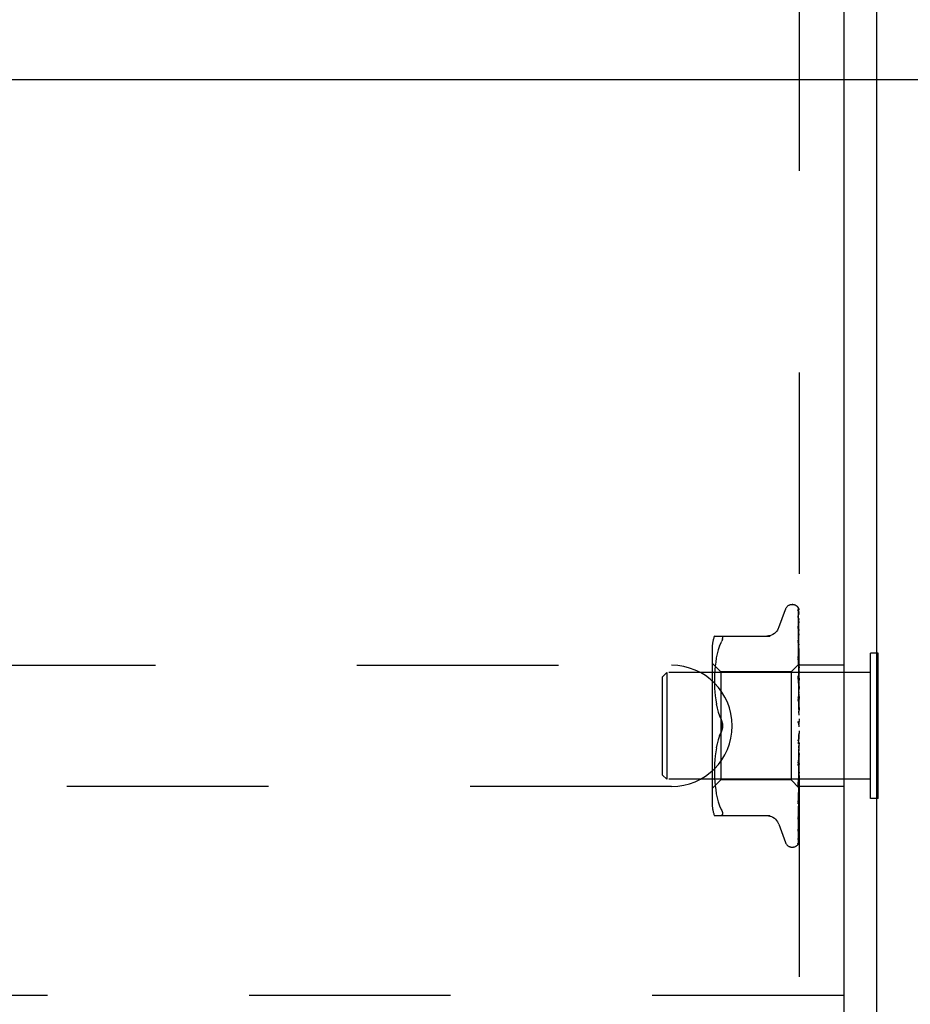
# Model space of a CAD drawing. Header units: inches. Extents: x 0 to 85, y 0 to 55.
# Tile 50 of 55: x 79.6 to 81.7, y 44.4 to 46.7. Entities that reach past the tile are written whole.
import ezdxf

# ---------------------------------------------------------------- set-up
doc = ezdxf.new("R2010")
doc.units = ezdxf.units.IN
doc.header["$LTSCALE"] = 4.675
doc.header["$MEASUREMENT"] = 0
doc.linetypes.add('HIDDEN', pattern=[0.2, 0.1, -0.1])
doc.layers.get('0').update_dxf_attribs({"linetype": 'CONTINUOUS'})
doc.layers.add('DEFAULT_2', color=8, linetype='HIDDEN')
doc.layers.add('DIMENSIONS', color=7, linetype='CONTINUOUS')
doc.styles.get("Standard").update_dxf_attribs({"font": 'arial.ttf'})
doc.dimstyles.new('DIMSTYLE_1', dxfattribs={"dimtxt": 0.375, "dimasz": 0.5, "dimexe": 0.09, "dimexo": 0.07, "dimgap": 0.0375, "dimtad": 0, "dimtih": 1, "dimtoh": 1, "dimzin": 4, "dimdsep": 46, "dimtxsty": 'Standard', "dimblk": '_FILLED', "dimblk1": '_FILLED', "dimblk2": '_FILLED', "dimcen": 0.09, "dimadec": 3, "dimazin": 1, "dimtfac": 1, "dimtdec": 3, "dimtofl": 0, "dimtmove": 0, "dimatfit": 3, "dimldrblk": '_FILLED', "dimfxl": 0, "dimtolj": 1, "dimtzin": 4, "dimarcsym": 0})

# ---------------------------------------------------------------- blocks, each defined once
blk = doc.blocks.new('_FILLED')
at = {"color": 0, "linetype": 'ByBlock'}
blk.add_solid([(0, 0), (-1, 0.2), (-1, -0.2)], dxfattribs=at)
blk = doc.blocks.new('*D10')
at = {"layer": 'DIMENSIONS', "color": 2, "linetype": 'Continuous'}
for p, q in [((71.9324, 46.574), (82.8743, 46.574)), ((82.4243, 46.574), (82.4243, 44.574)), ((82.4243, 41.824), (82.4243, 43.824)), ((81.7974, 41.824), (82.8743, 41.824))]:
    blk.add_line(p, q, dxfattribs=at)
at = {"layer": 'DIMENSIONS', "color": 2, "linetype": 'Continuous', "xscale": 0.5, "yscale": 0.5, "zscale": 0.5}
for p, rotation in [((82.4243, 46.574), 90), ((82.4243, 41.824), 270)]:
    blk.add_blockref('_FILLED', p, dxfattribs=dict(at, rotation=rotation))
at = {"layer": 'DIMENSIONS', "color": 2, "linetype": 'Continuous', "insert": (82.4243, 44.3865), "char_height": 0.375, "width": 1.019052, "attachment_point": 2, "line_spacing_factor": 0.9}
blk.add_mtext('4.75', dxfattribs=at)
blk = doc.blocks.new('*D11')
at = {"layer": 'DIMENSIONS', "color": 2, "linetype": 'Continuous'}
for p, q in [((81.8574, 51.824), (82.8743, 51.824)), ((82.4243, 51.824), (82.4243, 49.574)), ((82.4243, 46.574), (82.4243, 48.824)), ((71.9324, 46.574), (82.8743, 46.574))]:
    blk.add_line(p, q, dxfattribs=at)
at = {"layer": 'DIMENSIONS', "color": 2, "linetype": 'Continuous', "xscale": 0.5, "yscale": 0.5, "zscale": 0.5}
for p, rotation in [((82.4243, 51.824), 90), ((82.4243, 46.574), 270)]:
    blk.add_blockref('_FILLED', p, dxfattribs=dict(at, rotation=rotation))
at = {"layer": 'DIMENSIONS', "color": 2, "linetype": 'Continuous', "insert": (82.4243, 49.3865), "char_height": 0.375, "width": 1.019052, "attachment_point": 2, "line_spacing_factor": 0.9}
blk.add_mtext('5.25', dxfattribs=at)
blk = doc.blocks.new('*D12')
at = {"layer": 'DIMENSIONS', "color": 2, "linetype": 'Continuous'}
for p, q in [((71.5824, 46.224), (71.5824, 39.7073)), ((81.5824, 41.617), (81.5824, 39.7073)), ((71.5824, 40.1573), (75.7397, 40.1573)), ((81.5824, 40.1573), (77.4251, 40.1573))]:
    blk.add_line(p, q, dxfattribs=at)
at = {"layer": 'DIMENSIONS', "color": 2, "linetype": 'Continuous', "xscale": 0.5, "yscale": 0.5, "zscale": 0.5, "rotation": 180}
blk.add_blockref('_FILLED', (71.5824, 40.1573), dxfattribs=at)
at = {"layer": 'DIMENSIONS', "color": 2, "linetype": 'Continuous', "xscale": 0.5, "yscale": 0.5, "zscale": 0.5}
blk.add_blockref('_FILLED', (81.5824, 40.1573), dxfattribs=at)
at = {"layer": 'DIMENSIONS', "color": 2, "linetype": 'Continuous', "insert": (76.5824, 40.3448), "char_height": 0.375, "width": 1.310409, "attachment_point": 2, "line_spacing_factor": 0.9}
blk.add_mtext('10.00', dxfattribs=at)

msp = doc.modelspace()

# ---------------------------------------------------------------- linework, layer by layer
at = {"color": 3, "linetype": 'Continuous'}
for p, q in [((81.5074, 41.824042), (81.5074, 51.419042)), ((81.5824, 51.419042), (81.5824, 41.887042))]:
    msp.add_line(p, q, dxfattribs=at)
at = {"color": 7, "linetype": 'Continuous'}
for p, q in [((81.5864, 45.242542), (81.5824, 45.242542)), ((81.5864, 44.905542), (81.5864, 45.242542)), ((81.5864, 44.905542), (81.5824, 44.905542))]:
    msp.add_line(p, q, dxfattribs=at)
at = {"layer": 'DEFAULT_2', "color": 8, "linetype": 'HIDDEN'}
for p, q in [((81.4034, 48.699042), (81.4034, 44.449042)), ((81.386903, 45.355292), (81.387733, 45.355292)), ((81.400757, 45.346609), (81.401757, 45.277774)), ((81.355849, 45.302034), (81.371242, 45.344326)), ((81.400757, 45.341083), (81.402066, 45.253103)), ((81.400757, 45.328241), (81.401088, 45.307039)), ((81.400757, 45.325899), (81.401431, 45.283376)), ((81.400739, 45.305262), (81.400758, 45.305006)), ((81.400757, 45.305011), (81.401431, 45.265482)), ((81.400757, 45.301604), (81.401432, 45.263303)), ((81.401088, 45.307039), (81.402066, 45.243526)), ((81.206892, 45.282375), (81.336114, 45.282375)), ((81.225221, 45.275095), (81.225618, 45.276914)), ((81.401431, 45.283376), (81.402359, 45.223782)), ((81.401757, 45.277774), (81.402613, 45.217506)), ((81.218715, 45.25936), (81.21564, 45.25047)), ((81.218705, 45.25933), (81.222311, 45.267792)), ((81.222311, 45.267792), (81.223573, 45.270551)), ((81.400757, 45.273422), (81.401432, 45.23916)), ((81.400757, 45.269071), (81.401088, 45.2531)), ((81.400761, 45.273385), (81.400758, 45.273417)), ((81.401757, 45.273805), (81.402613, 45.214859)), ((81.4034, 45.249287), (81.402785, 45.255286)), ((81.201376, 45.253634), (81.201376, 44.894449)), ((81.211138, 45.231608), (81.209617, 45.22202)), ((81.213144, 45.241165), (81.211129, 45.231557)), ((81.215654, 45.250518), (81.213131, 45.241112)), ((81.400758, 45.23461), (81.402614, 45.157384)), ((81.400772, 45.234402), (81.400758, 45.234605)), ((81.40154, 45.226796), (81.400772, 45.234395)), ((81.401088, 45.2531), (81.402067, 45.205103)), ((81.402066, 45.243526), (81.402613, 45.207116)), ((81.402359, 45.232794), (81.402613, 45.214962)), ((81.5824, 45.242542), (81.5684, 45.242542)), ((81.5684, 44.905542), (81.5684, 45.242542)), ((78.5074, 45.214542), (81.1074, 45.214542)), ((81.221376, 45.199292), (81.201376, 45.219292)), ((81.208519, 45.212707), (81.207749, 45.203724)), ((81.209624, 45.22207), (81.208513, 45.212651)), ((81.40264, 45.217533), (81.384399, 45.199292)), ((81.400758, 45.22947), (81.401433, 45.203566)), ((81.402388, 45.218161), (81.40154, 45.226796)), ((81.4034, 45.218254), (81.402613, 45.217506)), ((81.402613, 45.217506), (81.402619, 45.217512)), ((81.402613, 45.214859), (81.402636, 45.214987)), ((81.402613, 45.214962), (81.402636, 45.214886)), ((81.402619, 45.217512), (81.402636, 45.21753)), ((81.5074, 45.214542), (81.4034, 45.214542)), ((81.0864, 45.188042), (81.0964, 45.198042)), ((81.0864, 44.960042), (81.0864, 45.188042)), ((81.5684, 45.198042), (81.0964, 45.198042)), ((81.0964, 45.198042), (81.0964, 44.950042)), ((81.206983, 45.186837), (81.206896, 45.178381)), ((81.20727, 45.195189), (81.20698, 45.186692)), ((81.207754, 45.203806), (81.207265, 45.195074)), ((81.384399, 45.199292), (81.221376, 45.199292)), ((81.221376, 45.199292), (81.221376, 44.948792)), ((81.384399, 45.199292), (81.384399, 44.948792)), ((81.400777, 45.189687), (81.40076, 45.189969)), ((81.40076, 45.18996), (81.402616, 45.13372)), ((81.401975, 45.176691), (81.400777, 45.189682)), ((81.401433, 45.203566), (81.402067, 45.178757)), ((81.402067, 45.205103), (81.402614, 45.177627)), ((81.402613, 45.207115), (81.402636, 45.207351)), ((81.402613, 45.207317), (81.402636, 45.207151)), ((81.402613, 45.194554), (81.402636, 45.194897)), ((81.402613, 45.194848), (81.402636, 45.194606)), ((81.403016, 45.197548), (81.402636, 45.194897)), ((81.403016, 45.192465), (81.402636, 45.194606)), ((81.4034, 45.200097), (81.403016, 45.197548)), ((81.4034, 45.190202), (81.403016, 45.192465)), ((81.206896, 45.178551), (81.206977, 45.169955)), ((81.206973, 45.170144), (81.207264, 45.161368)), ((81.40076, 45.184208), (81.401435, 45.166033)), ((81.401435, 45.166033), (81.40207, 45.148587)), ((81.4034, 45.160751), (81.401975, 45.176691)), ((81.402067, 45.178757), (81.402615, 45.156937)), ((81.402613, 45.177626), (81.402636, 45.178074)), ((81.402613, 45.178003), (81.402636, 45.177703)), ((81.4034, 45.184546), (81.402636, 45.178074)), ((81.4034, 45.171916), (81.402636, 45.177703)), ((81.4034, 45.165001), (81.402636, 45.157492)), ((81.207255, 45.161567), (81.207768, 45.152482)), ((81.207754, 45.152677), (81.208552, 45.143384)), ((81.208533, 45.143564), (81.20966, 45.13407)), ((81.40078, 45.140837), (81.400766, 45.141037)), ((81.400766, 45.141027), (81.402622, 45.107806)), ((81.400781, 45.140828), (81.4034, 45.110968)), ((81.40207, 45.148587), (81.402616, 45.133213)), ((81.402614, 45.156936), (81.402636, 45.157492)), ((81.402614, 45.157383), (81.402636, 45.157054)), ((81.4034, 45.150093), (81.402636, 45.157054)), ((81.4034, 45.142169), (81.402636, 45.133893)), ((81.209639, 45.134224), (81.211162, 45.124679)), ((81.21114, 45.1248), (81.213125, 45.115299)), ((81.400771, 45.134824), (81.401445, 45.125041)), ((81.401445, 45.125041), (81.402079, 45.115594)), ((81.402616, 45.133212), (81.402636, 45.133893)), ((81.402616, 45.13372), (81.402636, 45.133404)), ((81.4034, 45.125521), (81.402636, 45.133404)), ((81.4034, 45.116875), (81.402636, 45.108132)), ((81.213106, 45.115382), (81.215601, 45.106075)), ((81.215586, 45.106123), (81.218672, 45.097206)), ((81.218664, 45.097227), (81.222311, 45.088625)), ((81.402079, 45.115594), (81.402625, 45.107227)), ((81.402622, 45.107806), (81.402636, 45.107609)), ((81.4034, 45.099089), (81.402636, 45.107609)), ((81.402299, 45.079735), (81.402229, 45.079822)), ((81.402424, 45.079588), (81.402365, 45.079657)), ((81.4034, 45.090032), (81.402636, 45.081138)), ((81.4034, 45.071751), (81.402636, 45.080601)), ((81.4034, 45.07757), (81.403205, 45.077946)), ((81.218664, 45.050857), (81.222311, 45.059459)), ((81.4034, 45.062612), (81.400781, 45.032674)), ((81.402106, 45.04983), (81.401474, 45.044543)), ((81.402651, 45.054572), (81.402106, 45.04983)), ((81.4034, 45.044496), (81.402636, 45.053355)), ((81.213125, 45.032785), (81.21114, 45.023284)), ((81.215601, 45.042008), (81.213106, 45.032701)), ((81.402618, 45.027088), (81.400762, 44.982153)), ((81.401474, 45.044543), (81.400806, 45.039145)), ((81.402619, 45.027625), (81.402072, 45.015699)), ((81.402617, 45.027088), (81.402636, 45.027366)), ((81.4034, 45.035605), (81.402636, 45.027366)), ((81.4034, 45.018309), (81.402636, 45.026858)), ((81.208552, 45.0047), (81.207754, 44.995407)), ((81.20966, 45.014013), (81.208533, 45.004519)), ((81.211162, 45.023404), (81.209639, 45.013859)), ((81.402072, 45.015699), (81.401438, 45.00219)), ((81.402615, 45.002679), (81.402068, 44.983997)), ((81.402336, 44.999825), (81.402705, 45.004)), ((81.402615, 45.002679), (81.402619, 45.002307)), ((81.402615, 45.002201), (81.402636, 45.002531)), ((81.4034, 45.009986), (81.402636, 45.002531)), ((81.402705, 45.004), (81.403018, 45.007564)), ((81.403018, 45.007564), (81.403283, 45.010606)), ((81.403283, 45.010606), (81.4034, 45.011954)), ((81.207264, 44.986716), (81.206973, 44.977939)), ((81.207768, 44.995602), (81.207255, 44.986517)), ((81.402614, 44.979962), (81.400758, 44.893247)), ((81.402615, 45.002201), (81.400759, 44.935164)), ((81.400762, 44.982149), (81.400779, 44.982413)), ((81.401438, 45.00219), (81.400763, 44.988145)), ((81.400781, 44.982441), (81.401388, 44.989187)), ((81.401388, 44.989187), (81.402336, 44.999825)), ((81.402068, 44.983997), (81.401434, 44.962773)), ((81.402614, 44.980375), (81.401758, 44.941839)), ((81.402614, 44.980375), (81.402636, 44.979874)), ((81.402615, 44.979961), (81.402636, 44.980281)), ((81.402619, 45.002307), (81.402636, 45.002065)), ((81.4034, 44.994137), (81.402636, 45.002065)), ((81.4034, 44.986683), (81.402636, 44.980281)), ((81.4034, 44.972852), (81.402636, 44.979874)), ((81.0864, 44.960042), (81.0964, 44.950042)), ((81.206977, 44.978129), (81.206896, 44.969532)), ((81.206896, 44.969703), (81.206983, 44.961247)), ((81.20698, 44.961391), (81.20727, 44.952895)), ((81.401434, 44.962773), (81.400759, 44.940633)), ((81.402614, 44.961482), (81.401758, 44.914869)), ((81.402613, 44.961482), (81.402636, 44.961087)), ((81.402613, 44.961145), (81.402636, 44.961419)), ((81.4034, 44.966538), (81.402636, 44.961419)), ((81.4034, 44.955225), (81.402636, 44.961087)), ((81.402792, 44.956771), (81.4034, 44.963502)), ((81.5684, 44.950042), (81.0964, 44.950042)), ((81.221376, 44.948792), (81.201376, 44.928792)), ((81.207265, 44.95301), (81.207754, 44.944278)), ((81.207749, 44.94436), (81.208519, 44.935377)), ((81.208513, 44.935433), (81.209624, 44.926013)), ((81.384399, 44.948792), (81.221376, 44.948792)), ((81.4034, 44.929791), (81.384399, 44.948792)), ((81.401758, 44.941839), (81.400758, 44.898013)), ((81.400759, 44.935165), (81.400775, 44.935418)), ((81.400775, 44.935425), (81.401973, 44.947953)), ((81.402613, 44.946671), (81.401757, 44.893666)), ((81.402613, 44.946422), (81.401757, 44.892291)), ((81.401973, 44.947953), (81.402792, 44.956771)), ((81.402613, 44.936472), (81.402066, 44.89956)), ((81.402613, 44.936319), (81.402066, 44.898976)), ((81.402613, 44.946671), (81.402636, 44.946382)), ((81.402613, 44.946422), (81.402636, 44.946628)), ((81.402613, 44.936473), (81.402636, 44.936291)), ((81.402613, 44.93632), (81.402636, 44.936442)), ((81.1074, 44.933542), (78.5074, 44.933542)), ((81.209617, 44.926063), (81.211138, 44.916476)), ((81.211129, 44.916527), (81.213144, 44.906919)), ((81.401758, 44.914869), (81.400757, 44.861784)), ((81.402613, 44.931254), (81.401757, 44.871091)), ((81.402613, 44.931254), (81.402636, 44.931178)), ((81.402613, 44.931202), (81.402636, 44.93123)), ((81.402788, 44.91274), (81.4034, 44.919033)), ((81.5074, 44.933542), (81.4034, 44.933542)), ((81.213131, 44.906971), (81.215654, 44.897566)), ((81.21564, 44.897614), (81.218715, 44.888724)), ((81.218705, 44.888754), (81.222311, 44.880292)), ((81.401432, 44.89495), (81.400757, 44.857887)), ((81.401757, 44.893666), (81.400757, 44.833241)), ((81.400758, 44.893251), (81.400767, 44.893382)), ((81.400768, 44.89339), (81.401537, 44.900541)), ((81.402066, 44.898976), (81.401431, 44.856341)), ((81.5824, 44.905542), (81.5684, 44.905542)), ((81.206892, 44.865708), (81.336114, 44.865708)), ((81.223573, 44.865895), (81.222311, 44.865708)), ((81.401757, 44.871376), (81.400757, 44.802411)), ((81.355849, 44.84605), (81.371242, 44.803758)), ((81.400757, 44.857866), (81.400752, 44.857797)), ((81.400753, 44.857806), (81.401524, 44.863878)), ((81.400758, 44.861781), (81.400755, 44.861726)), ((81.400758, 44.857891), (81.400757, 44.857866)), ((81.401431, 44.856341), (81.400757, 44.811636)), ((81.399971, 44.800141), (81.400457, 44.800804)), ((81.40077, 44.812485), (81.401439, 44.81369)), ((81.386903, 44.792792), (81.387733, 44.792792)), ((78.2574, 44.449042), (81.5074, 44.449042))]:
    msp.add_line(p, q, dxfattribs=at)
for points in [[(81.4034, 45.342583), (81.402943, 45.344105), (81.402472, 45.345415), (81.401946, 45.346648), (81.401351, 45.347829), (81.400647, 45.348978), (81.39978, 45.350105), (81.398955, 45.350949)], [(81.399351, 45.350501), (81.399092, 45.350767), (81.399081, 45.350778), (81.399101, 45.350757), (81.39916, 45.350693), (81.399268, 45.35057), (81.399402, 45.350407), (81.399548, 45.350216), (81.399698, 45.350002), (81.399845, 45.349773), (81.399987, 45.349528), (81.400122, 45.349267), (81.400249, 45.348992), (81.400365, 45.348702), (81.400469, 45.3484), (81.400558, 45.348088), (81.400633, 45.347767), (81.40069, 45.347437), (81.400731, 45.347101), (81.400753, 45.346761), (81.400757, 45.346605)], [(81.4034, 45.344082), (81.403275, 45.344419), (81.403106, 45.344842), (81.402929, 45.345254), (81.402744, 45.345655), (81.402552, 45.346043), (81.402356, 45.34642), (81.402155, 45.346783), (81.401951, 45.347133), (81.401744, 45.347469), (81.401537, 45.347792), (81.401329, 45.348102), (81.401121, 45.348399), (81.400914, 45.348681), (81.40071, 45.348949), (81.40051, 45.349201), (81.400314, 45.349439), (81.400125, 45.349661), (81.399945, 45.349866), (81.399774, 45.350054), (81.399614, 45.350227), (81.399471, 45.350378), (81.399351, 45.350501)], [(81.400328, 45.343116), (81.400311, 45.343146), (81.400308, 45.343151), (81.400364, 45.343031), (81.40046, 45.342789), (81.400572, 45.342431), (81.400673, 45.341978), (81.40074, 45.341457), (81.400757, 45.341082)], [(81.400538, 45.342772), (81.400386, 45.34302), (81.400328, 45.343116)], [(81.4034, 45.332288), (81.403085, 45.333937), (81.402674, 45.335889), (81.402244, 45.337757), (81.401794, 45.339545), (81.401323, 45.341255), (81.400829, 45.342881), (81.400465, 45.343986)], [(81.400469, 45.343977), (81.400488, 45.34392), (81.400623, 45.343429), (81.40072, 45.34285), (81.400757, 45.342271)], [(81.4034, 45.337143), (81.403159, 45.337799), (81.402866, 45.338515), (81.402557, 45.339198), (81.40224, 45.339843), (81.40192, 45.340451), (81.401603, 45.341018), (81.401298, 45.34154), (81.401009, 45.342015), (81.400538, 45.342772)], [(81.400643, 45.326779), (81.400631, 45.326809), (81.400648, 45.326755), (81.400692, 45.326567), (81.400738, 45.326244), (81.400757, 45.325901)], [(81.401142, 45.325745), (81.400931, 45.326161), (81.400768, 45.326497), (81.400666, 45.326722), (81.400643, 45.326779)], [(81.4034, 45.312845), (81.40314, 45.314675), (81.402746, 45.317293), (81.402335, 45.319867), (81.40191, 45.322392), (81.401469, 45.324867), (81.401013, 45.327287), (81.400681, 45.328969)], [(81.400683, 45.32897), (81.400726, 45.328699), (81.400757, 45.328236)], [(81.400757, 45.342276), (81.401431, 45.296638), (81.401757, 45.274373)], [(81.4034, 45.32077), (81.403173, 45.321401), (81.402884, 45.322131), (81.402581, 45.322832), (81.402273, 45.323498), (81.401967, 45.324129), (81.40167, 45.324719), (81.401142, 45.325745)], [(81.355679, 45.301566), (81.354902, 45.299649), (81.353191, 45.296389), (81.35107, 45.293352), (81.348558, 45.29059), (81.345701, 45.288157), (81.342547, 45.28611), (81.339159, 45.284486), (81.335605, 45.283313), (81.331942, 45.282608), (81.328271, 45.282375)], [(81.4034, 45.284853), (81.403162, 45.286908), (81.402773, 45.290137), (81.402367, 45.293367), (81.401947, 45.296588), (81.401513, 45.299801), (81.401065, 45.302998), (81.400739, 45.305253)], [(81.400854, 45.301465), (81.400809, 45.301593), (81.400753, 45.301779), (81.40074, 45.301833), (81.400751, 45.301749), (81.400758, 45.301605)], [(81.401616, 45.299718), (81.401341, 45.300311), (81.401105, 45.300842), (81.400925, 45.301278), (81.400854, 45.301465)], [(81.4034, 45.295554), (81.403317, 45.295789), (81.402973, 45.296692), (81.402614, 45.297546), (81.402261, 45.298334), (81.401616, 45.299718)], [(81.222311, 45.282375), (81.223573, 45.282189), (81.224545, 45.281661), (81.225221, 45.280848), (81.225618, 45.279778), (81.225752, 45.278468), (81.225618, 45.276914)], [(81.225221, 45.275095), (81.224545, 45.27299), (81.223573, 45.270551)], [(81.401848, 45.266043), (81.401546, 45.266722), (81.401281, 45.26735), (81.401061, 45.267919), (81.400903, 45.268396), (81.400808, 45.268756), (81.400767, 45.268984), (81.400758, 45.269071), (81.400758, 45.269073)], [(81.402785, 45.255286), (81.402381, 45.259069), (81.401963, 45.262886), (81.401531, 45.266736), (81.400762, 45.273376)], [(81.401431, 45.265482), (81.402359, 45.210259), (81.402614, 45.194849)], [(81.401432, 45.263303), (81.402359, 45.209585), (81.402614, 45.194555)], [(81.4034, 45.262408), (81.403201, 45.262939), (81.402862, 45.263772), (81.402516, 45.264568), (81.401848, 45.266043)], [(81.401432, 45.23916), (81.402359, 45.19134), (81.402614, 45.178003)], [(81.402615, 45.224361), (81.401879, 45.225951), (81.401545, 45.226711), (81.401254, 45.227439), (81.401025, 45.228103), (81.400868, 45.228683), (81.400785, 45.229148), (81.400759, 45.229471)], [(81.4034, 45.207418), (81.403177, 45.209838), (81.402388, 45.218161)], [(81.4034, 45.21628), (81.403126, 45.215916), (81.40291, 45.215604), (81.402751, 45.21534), (81.402651, 45.21513), (81.402613, 45.214979), (81.402613, 45.214962)], [(81.4034, 45.215017), (81.403126, 45.214867), (81.40291, 45.214775), (81.402751, 45.214741), (81.402651, 45.214766), (81.402613, 45.214859)], [(81.4034, 45.209165), (81.403126, 45.208712), (81.40291, 45.208304), (81.402751, 45.207938), (81.402651, 45.20762), (81.402613, 45.207359), (81.402613, 45.207317)], [(81.4034, 45.22254), (81.403339, 45.222694), (81.402985, 45.22354), (81.402615, 45.224361)], [(81.4034, 45.218003), (81.403208, 45.217935), (81.403016, 45.217833), (81.402826, 45.217698), (81.402636, 45.21753)], [(81.4034, 45.217133), (81.403208, 45.216645), (81.403016, 45.216124), (81.402826, 45.215572), (81.402636, 45.214987)], [(81.4034, 45.213669), (81.403208, 45.214024), (81.403016, 45.214345), (81.402826, 45.214632), (81.402636, 45.214886)], [(81.4034, 45.211091), (81.403208, 45.210201), (81.403016, 45.20928), (81.402826, 45.20833), (81.402636, 45.207351)], [(81.4034, 45.206684), (81.403126, 45.20665), (81.40291, 45.206676), (81.402751, 45.206762), (81.402651, 45.206904), (81.402613, 45.207115)], [(81.4034, 45.197166), (81.403126, 45.196641), (81.40291, 45.196152), (81.402751, 45.195696), (81.402651, 45.195281), (81.402613, 45.19492), (81.402613, 45.194848)], [(81.4034, 45.193557), (81.403126, 45.193641), (81.40291, 45.193784), (81.402751, 45.193986), (81.402651, 45.194241), (81.402613, 45.194554)], [(81.4034, 45.204289), (81.403208, 45.205054), (81.403016, 45.205786), (81.402826, 45.206485), (81.402636, 45.207151)], [(81.402778, 45.178725), (81.402099, 45.180076), (81.401765, 45.180774), (81.401452, 45.181491), (81.40118, 45.182207), (81.400965, 45.182912), (81.400828, 45.183559), (81.400766, 45.18411), (81.400761, 45.18422)], [(81.4034, 45.180717), (81.403126, 45.180138), (81.40291, 45.179587), (81.402751, 45.179057), (81.402651, 45.178561), (81.402613, 45.178112), (81.402613, 45.178003)], [(81.4034, 45.17611), (81.403126, 45.17631), (81.40291, 45.176563), (81.402751, 45.176874), (81.402651, 45.177233), (81.402613, 45.177626)], [(81.4034, 45.177413), (81.403106, 45.178056), (81.402778, 45.178725)], [(81.4034, 45.160412), (81.403126, 45.159801), (81.40291, 45.159207), (81.402751, 45.158623), (81.402651, 45.158064), (81.402613, 45.157542), (81.402614, 45.157383)], [(81.4034, 45.154975), (81.403126, 45.155282), (81.40291, 45.155638), (81.402751, 45.156046), (81.402651, 45.156496), (81.402614, 45.156936)], [(81.4034, 45.128714), (81.403261, 45.128973), (81.402973, 45.129481), (81.40268, 45.129976), (81.402383, 45.130475), (81.402086, 45.130991), (81.401791, 45.131538), (81.401507, 45.132127), (81.401248, 45.132752), (81.401027, 45.133415), (81.400868, 45.134081), (81.400781, 45.134718), (81.40077, 45.134864)], [(81.4034, 45.136986), (81.403126, 45.136365), (81.40291, 45.135748), (81.402751, 45.135132), (81.402651, 45.134529), (81.402613, 45.133955), (81.402616, 45.13372)], [(81.4034, 45.130914), (81.403126, 45.131318), (81.40291, 45.131763), (81.402751, 45.132254), (81.402651, 45.132778), (81.402616, 45.133212)], [(81.4034, 45.111285), (81.403126, 45.110675), (81.40291, 45.11006), (81.402751, 45.109432), (81.402651, 45.108808), (81.402613, 45.108203), (81.402622, 45.107806)], [(81.402625, 45.107226), (81.402613, 45.107527), (81.402636, 45.108132)], [(81.4034, 45.104798), (81.403126, 45.105284), (81.40291, 45.105802), (81.402751, 45.106358), (81.402651, 45.106938), (81.402625, 45.107226)], [(81.222311, 45.088625), (81.223358, 45.08625), (81.224218, 45.083815), (81.224894, 45.081339), (81.225378, 45.078862), (81.225662, 45.076426), (81.225749, 45.074042)], [(81.225749, 45.074042), (81.225691, 45.07595), (81.225515, 45.077872), (81.225215, 45.079808), (81.224806, 45.081719), (81.224292, 45.083574), (81.223693, 45.085356), (81.223036, 45.087038), (81.222311, 45.088625)], [(81.222311, 45.059459), (81.22289, 45.060715), (81.223433, 45.062039), (81.223944, 45.063436), (81.224407, 45.064889), (81.224811, 45.066387), (81.22515, 45.067918), (81.225414, 45.069473), (81.225604, 45.071027), (81.225715, 45.072549), (81.225749, 45.074042)], [(81.225749, 45.074042), (81.225661, 45.071655), (81.225377, 45.069217), (81.224893, 45.06674), (81.224217, 45.064265), (81.223357, 45.061831), (81.222311, 45.059459)], [(81.401853, 45.080333), (81.401643, 45.080666), (81.401421, 45.081074), (81.401211, 45.081541), (81.401027, 45.082062), (81.400882, 45.082633), (81.40079, 45.083229), (81.400757, 45.083821), (81.400781, 45.084407)], [(81.402153, 45.079918), (81.402072, 45.080024), (81.401985, 45.080142), (81.401892, 45.080274), (81.401852, 45.080332)], [(81.402637, 45.079343), (81.402608, 45.07938), (81.402534, 45.079464), (81.402418, 45.079597), (81.402263, 45.079781), (81.402075, 45.08002), (81.40186, 45.080321)], [(81.40186, 45.080321), (81.402055, 45.080026), (81.402298, 45.079637), (81.402537, 45.079231), (81.402772, 45.078805), (81.403005, 45.078358), (81.403205, 45.077946)], [(81.40272, 45.079257), (81.402607, 45.079381), (81.402567, 45.079426), (81.402524, 45.079474)], [(81.4034, 45.084237), (81.403126, 45.083662), (81.40291, 45.08307), (81.402751, 45.082454), (81.402651, 45.081831), (81.402613, 45.081215), (81.402636, 45.080601)], [(81.403205, 45.077946), (81.403126, 45.078121), (81.40291, 45.078693), (81.402751, 45.079295), (81.402651, 45.079909), (81.402613, 45.080521), (81.402636, 45.081138)], [(81.4034, 45.078382), (81.403231, 45.07863), (81.403081, 45.078831), (81.402948, 45.078996), (81.402847, 45.079115), (81.402771, 45.079201), (81.40272, 45.079257)], [(81.222311, 45.059459), (81.218672, 45.050878), (81.215586, 45.04196)], [(81.402651, 45.054572), (81.402613, 45.053969), (81.402636, 45.053355)], [(81.4034, 45.050215), (81.403126, 45.05081), (81.40291, 45.051417), (81.402751, 45.052041), (81.402651, 45.052667), (81.402613, 45.053281), (81.402636, 45.053887)], [(81.4034, 45.056822), (81.403126, 45.056301), (81.40291, 45.055753), (81.402751, 45.055172), (81.402651, 45.054572)], [(81.400796, 45.039058), (81.400858, 45.039484), (81.401012, 45.040148), (81.401226, 45.040787), (81.401474, 45.041366), (81.401741, 45.04189), (81.402012, 45.042356), (81.40228, 45.042777), (81.402544, 45.04317), (81.402801, 45.043545), (81.40305, 45.043913), (81.403297, 45.044299), (81.4034, 45.044469)], [(81.402618, 45.027625), (81.402613, 45.027448), (81.402636, 45.026858)], [(81.4034, 45.023721), (81.403126, 45.024339), (81.40291, 45.024957), (81.402751, 45.025582), (81.402651, 45.026199), (81.402613, 45.026791), (81.402617, 45.027088)], [(81.4034, 45.030028), (81.403126, 45.029581), (81.40291, 45.029098), (81.402751, 45.028572), (81.402651, 45.028017), (81.402618, 45.027625)], [(81.4034, 45.004826), (81.403145, 45.004498), (81.40294, 45.004131), (81.402782, 45.003722), (81.402675, 45.003279), (81.402621, 45.002808), (81.402615, 45.002679)], [(81.400763, 44.988127), (81.400822, 44.988727), (81.400958, 44.9894), (81.401167, 44.990103), (81.401428, 44.990792), (81.401727, 44.991462), (81.402043, 44.992101), (81.402367, 44.992714), (81.40269, 44.993311), (81.403008, 44.993905), (81.403315, 44.99451), (81.4034, 44.994687)], [(81.4034, 44.999045), (81.403126, 44.999664), (81.40291, 45.000272), (81.402751, 45.000875), (81.402651, 45.001459), (81.402613, 45.002009), (81.402615, 45.002201)], [(81.4034, 44.982125), (81.403126, 44.98187), (81.40291, 44.981564), (81.402751, 44.981203), (81.402651, 44.980797), (81.402614, 44.980375)], [(81.4034, 44.97708), (81.403125, 44.977682), (81.402909, 44.978257), (81.402751, 44.97881), (81.402652, 44.979334), (81.402614, 44.979823), (81.402615, 44.979961)], [(81.402614, 44.961145), (81.401757, 44.913013), (81.401432, 44.89495)], [(81.4034, 44.962746), (81.403126, 44.962604), (81.40291, 44.962405), (81.402751, 44.962147), (81.402651, 44.961839), (81.402613, 44.961482)], [(81.4034, 44.95862), (81.403126, 44.959174), (81.40291, 44.959696), (81.402751, 44.960192), (81.402651, 44.960649), (81.402613, 44.961057), (81.402613, 44.961145)], [(81.400759, 44.940624), (81.400765, 44.940751), (81.400816, 44.9412), (81.40093, 44.94175), (81.401114, 44.94238), (81.401361, 44.943062), (81.401659, 44.94378), (81.401992, 44.944511)], [(81.401992, 44.944511), (81.4027, 44.945991), (81.40305, 44.946741), (81.4034, 44.94755)], [(81.4034, 44.94739), (81.403126, 44.947364), (81.40291, 44.94728), (81.402751, 44.947135), (81.402651, 44.946935), (81.402613, 44.946671)], [(81.4034, 44.944331), (81.403126, 44.944822), (81.40291, 44.945272), (81.402751, 44.945686), (81.402651, 44.946054), (81.402613, 44.946367), (81.402613, 44.946422)], [(81.4034, 44.936611), (81.403126, 44.936703), (81.40291, 44.936737), (81.402751, 44.93671), (81.402651, 44.936626), (81.402613, 44.936473)], [(81.4034, 44.934731), (81.403126, 44.93514), (81.40291, 44.935502), (81.402751, 44.935819), (81.402651, 44.936084), (81.402613, 44.936291), (81.402613, 44.93632)], [(81.4034, 44.950278), (81.403208, 44.949318), (81.403016, 44.948389), (81.402826, 44.947493), (81.402636, 44.946628)], [(81.4034, 44.941891), (81.403208, 44.942972), (81.403016, 44.944081), (81.402826, 44.945218), (81.402636, 44.946382)], [(81.4034, 44.938491), (81.403208, 44.937929), (81.403016, 44.9374), (81.402826, 44.936904), (81.402636, 44.936442)], [(81.4034, 44.933335), (81.403208, 44.934027), (81.403016, 44.934751), (81.402826, 44.935505), (81.402636, 44.936291)], [(81.401537, 44.900541), (81.401968, 44.904661), (81.402788, 44.91274)], [(81.4034, 44.9308), (81.403126, 44.931006), (81.40291, 44.931156), (81.402751, 44.931249), (81.402651, 44.931284), (81.402613, 44.93126), (81.402613, 44.931254)], [(81.4034, 44.930165), (81.403126, 44.930479), (81.40291, 44.930739), (81.402751, 44.930948), (81.402651, 44.931101), (81.402613, 44.931194), (81.402613, 44.931202)], [(81.4034, 44.931603), (81.403208, 44.931459), (81.403016, 44.931349), (81.402826, 44.931272), (81.402636, 44.93123)], [(81.4034, 44.929863), (81.403208, 44.930143), (81.403016, 44.930455), (81.402826, 44.9308), (81.402636, 44.931178)], [(81.402066, 44.89956), (81.401088, 44.834947), (81.400757, 44.813411)], [(81.401757, 44.892291), (81.401088, 44.850711), (81.400757, 44.830353)], [(81.400758, 44.898011), (81.400774, 44.898202), (81.400826, 44.898517), (81.400934, 44.898946), (81.401102, 44.899469), (81.401328, 44.900067), (81.401596, 44.900712), (81.4019, 44.901397), (81.40256, 44.902847)], [(81.40256, 44.902847), (81.402897, 44.903611), (81.403224, 44.9044), (81.4034, 44.904856)], [(81.222311, 44.880292), (81.223573, 44.877533), (81.224545, 44.875094), (81.225221, 44.872989), (81.225618, 44.87117), (81.225752, 44.869616), (81.225618, 44.868306)], [(81.223573, 44.865895), (81.224545, 44.866423), (81.225221, 44.867236), (81.225618, 44.868306)], [(81.328271, 44.865708), (81.331942, 44.865475), (81.335605, 44.864771), (81.339159, 44.863598), (81.342547, 44.861974), (81.345701, 44.859927), (81.348558, 44.857494), (81.35107, 44.854731), (81.353191, 44.851695), (81.354902, 44.848435), (81.355679, 44.846517)], [(81.400755, 44.861726), (81.400756, 44.861732), (81.400781, 44.861858), (81.400857, 44.862135), (81.401001, 44.862551), (81.40121, 44.863077), (81.401469, 44.863676), (81.401768, 44.864339), (81.402094, 44.86505), (81.402439, 44.865812), (81.402799, 44.866638), (81.403155, 44.867518), (81.4034, 44.868181)], [(81.401524, 44.863878), (81.401957, 44.867424), (81.402375, 44.870958), (81.40278, 44.87448), (81.4034, 44.88014)], [(81.400718, 44.829902), (81.401046, 44.831877), (81.401496, 44.834694), (81.401933, 44.837548), (81.402355, 44.840431), (81.402762, 44.843343), (81.403153, 44.846277), (81.4034, 44.84822)], [(81.400613, 44.810519), (81.400954, 44.811905), (81.40142, 44.813921), (81.40187, 44.81601), (81.402303, 44.818165), (81.40272, 44.820387), (81.40312, 44.822674), (81.4034, 44.824401)], [(81.400706, 44.832738), (81.400704, 44.832733), (81.400726, 44.832801), (81.400799, 44.832995), (81.400932, 44.833307), (81.401121, 44.833718), (81.401357, 44.834213), (81.401939, 44.835409)], [(81.400757, 44.833239), (81.400744, 44.832987), (81.400716, 44.83279), (81.400706, 44.832738)], [(81.400757, 44.830358), (81.400744, 44.830106), (81.400718, 44.829895)], [(81.401939, 44.835409), (81.402262, 44.836092), (81.402592, 44.836819), (81.402918, 44.837585), (81.40323, 44.838388), (81.4034, 44.838866)], [(81.399945, 44.800105), (81.399934, 44.800088), (81.399971, 44.800141)], [(81.400757, 44.803012), (81.400736, 44.802582), (81.400656, 44.801985), (81.400526, 44.801436), (81.400367, 44.800958), (81.400203, 44.800574), (81.400059, 44.800295), (81.399966, 44.800137), (81.399945, 44.800105)], [(81.400757, 44.802415), (81.400716, 44.801784), (81.400614, 44.801178), (81.400461, 44.800616), (81.400272, 44.800114), (81.400065, 44.799682)], [(81.400069, 44.79969), (81.400513, 44.800566), (81.401092, 44.801865), (81.401625, 44.80324), (81.402119, 44.804693), (81.402583, 44.80623), (81.403019, 44.807862), (81.4034, 44.809486)], [(81.400457, 44.800804), (81.400704, 44.80115), (81.400976, 44.801546), (81.401265, 44.801982), (81.401565, 44.802458), (81.40187, 44.802971), (81.402176, 44.803519), (81.402478, 44.804101), (81.402772, 44.804715), (81.403053, 44.805361), (81.403316, 44.806036), (81.4034, 44.806269)], [(81.400546, 44.812085), (81.400526, 44.812029), (81.400507, 44.811981), (81.400539, 44.812048), (81.400628, 44.812221), (81.40077, 44.812485)], [(81.400757, 44.813412), (81.400732, 44.812969), (81.400663, 44.812522), (81.400585, 44.812207), (81.400546, 44.812085)], [(81.400757, 44.811641), (81.400733, 44.811205), (81.400661, 44.810723), (81.400614, 44.810515)], [(81.401439, 44.81369), (81.401709, 44.814186), (81.401987, 44.814718), (81.40227, 44.815281), (81.402551, 44.815873), (81.402827, 44.816493), (81.403092, 44.817139), (81.403342, 44.81781), (81.4034, 44.817977)], [(81.402565, 44.801852), (81.402633, 44.801988), (81.40303, 44.80286), (81.4034, 44.803829)]]:
    msp.add_lwpolyline(points, dxfattribs=at)
for centre, radius, start, end in [((81.386903, 45.338625), 0.016667, 90, 160), ((81.387733, 45.338625), 0.016667, 47.764659, 90), ((81.278953, 45.253634), 0.077578, 157.923935, 180), ((81.1074, 45.074042), 0.1405, 270, 90), ((81.278953, 44.894449), 0.077578, 180, 202.076065), ((81.386903, 44.809458), 0.016667, 200, 270), ((81.387733, 44.809458), 0.016667, 270, 332.851231)]:
    msp.add_arc(centre, radius, start, end, dxfattribs=at)

# ---------------------------------------------------------------- dimensions: what is measured, and where the dimension line sits
at = {"layer": 'DIMENSIONS', "color": 2, "linetype": 'Continuous'}
for base, p1, p2, angle, picture, middle in [((82.42434, 46.574042), (81.7874, 51.824042), (71.8624, 46.574042), 270, '*D11', (82.42455, 49.19695)), ((82.42434, 46.574042), (81.7274, 41.824042), (71.8624, 46.574042), 90, '*D10', (82.416185, 44.195556)), ((71.5824, 40.157316), (81.5824, 41.687042), (71.5824, 46.294042), 180, '*D12', (76.598333, 40.155226))]:
    dim = msp.add_linear_dim(base=base, p1=p1, p2=p2, angle=angle, dimstyle='DIMSTYLE_1', dxfattribs=at)
    dim.commit()
    dim.dimension.update_dxf_attribs({"geometry": picture, "text_midpoint": middle, "dimtype": 160})

doc.saveas('drawing.dxf')
